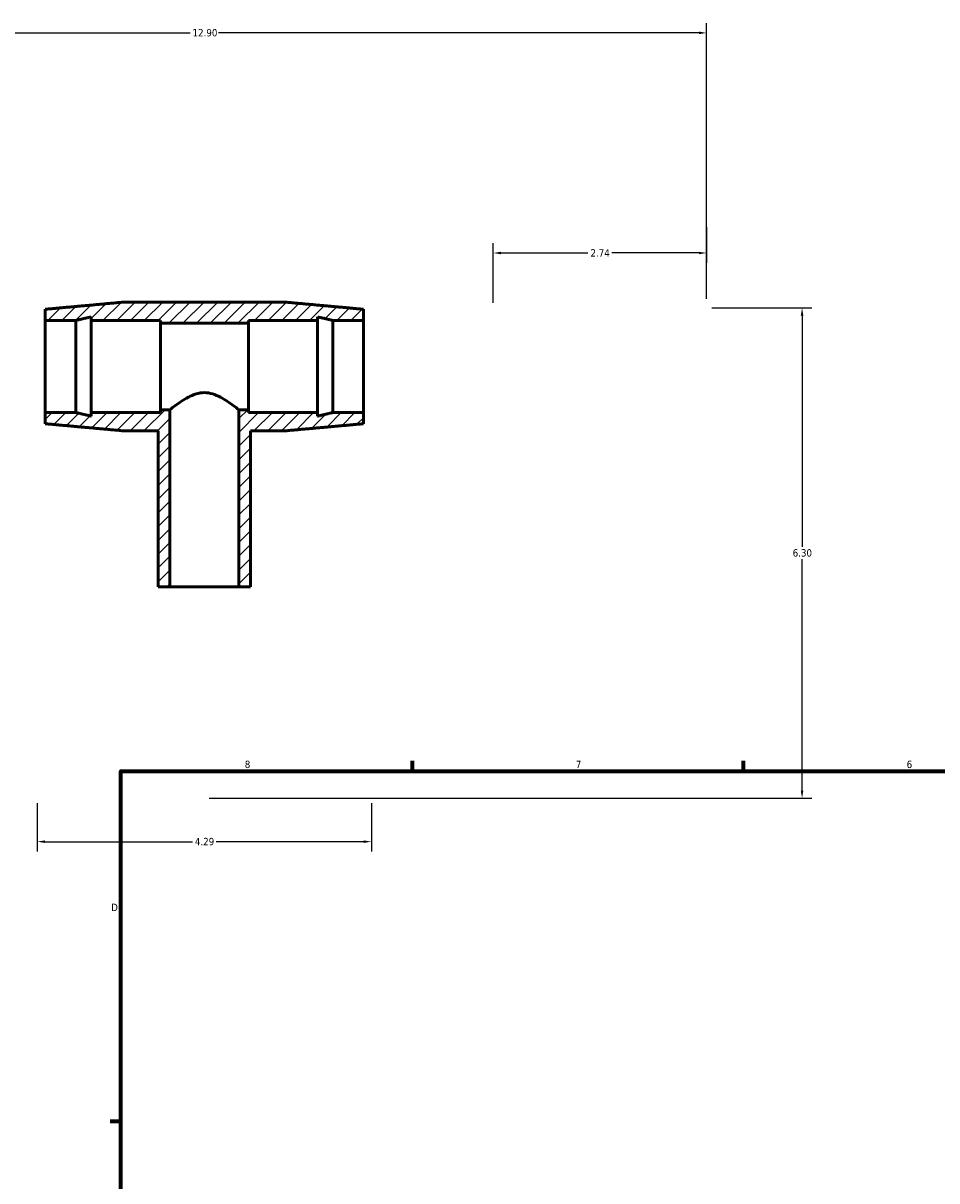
# Model space of a CAD drawing. Header units: inches. Extents: x -7.1 to 48.3, y -0.9 to 31.9.
# Tile 3 of 6: x -0.8 to 11, y 15.7 to 30.6. Entities that reach past the tile are written whole.
import ezdxf

# ---------------------------------------------------------------- set-up
doc = ezdxf.new("R2010")
doc.units = ezdxf.units.IN
doc.header["$MEASUREMENT"] = 0
for name, color, linetype, lineweight in [('Border (ANSI)', 7, 'Continuous', 70), ('Dimension (ANSI)', 7, 'Continuous', 25), ('Hatch (ANSI)', 7, 'Continuous', 18), ('Visible (ANSI)', 7, 'Continuous', 50)]:
    doc.layers.add(name, color=color, linetype=linetype, lineweight=lineweight)
doc.styles.add('Note Text (ANSI)', font='tahoma.ttf')
doc.dimstyles.new('Default (ANSI)', dxfattribs={"dimtxt": 0.094488, "dimasz": 0.098425, "dimexe": 0.125, "dimexo": 0.0625, "dimgap": 0.031496, "dimtad": 0, "dimtih": 1, "dimtoh": 1, "dimrnd": 1e-08, "dimzin": 4, "dimdsep": 46, "dimtxsty": 'Note Text (ANSI)', "dimcen": 0.09, "dimdle": 0.393701, "dimclrd": 256, "dimclre": 256, "dimclrt": 5, "dimadec": 0, "dimazin": 1, "dimtfac": 1, "dimtofl": 0, "dimtmove": 0, "dimatfit": 3, "dimfxl": 1, "dimtolj": 1, "dimtzin": 4, "dimlwd": -1, "dimlwe": -1, "dimarcsym": 0})

# ---------------------------------------------------------------- blocks, each defined once
blk = doc.blocks.new('Borders Default Border')
at = {"layer": 'Border (ANSI)'}
for p, q in [((4.25, 21), (4.25, 21.134)), ((8.5, 21), (8.5, 21.134)), ((0.5, 16.5), (0.366, 16.5))]:
    blk.add_line(p, q, dxfattribs=at)
at = {"layer": 'Border (ANSI)', "flags": 128}
blk.add_lwpolyline([(0.5, 1), (0.5, 21), (33.5, 21), (33.5, 1), (0.5, 1)], dxfattribs=at)
at = {"layer": 'Border (ANSI)', "color": 5, "true_color": 0x0000ff, "char_height": 0.0945, "attachment_point": 7, "style": 'Note Text (ANSI)'}
for s, insert in [('8', (2.094, 21.038)), ('7', (6.346, 21.04)), ('6', (10.595, 21.038)), ('D', (0.378, 19.203))]:
    blk.add_mtext(s, dxfattribs=dict(at, insert=insert))
blk = doc.blocks.new('*D7')
at = {"layer": 'Defpoints', "color": 0, "transparency": 16777216}
for p in [(-0.572, 20.651), (3.722, 20.651), (3.722, 20.094)]:
    blk.add_point(p, dxfattribs=at)
at = {"layer": 'Dimension (ANSI)', "transparency": 16777216}
for p, q in [((-0.572, 20.589), (-0.572, 19.969)), ((3.722, 20.589), (3.722, 19.969)), ((-0.474, 20.094), (1.421, 20.094)), ((3.623, 20.094), (1.728, 20.094))]:
    blk.add_line(p, q, dxfattribs=at)
for points in [[(-0.474, 20.11), (-0.474, 20.078), (-0.572, 20.094)], [(3.623, 20.11), (3.623, 20.078), (3.722, 20.094)]]:
    blk.add_solid(points, dxfattribs=at)
at = {"layer": 'Dimension (ANSI)', "color": 5, "transparency": 16777216, "insert": (1.453, 20.143), "char_height": 0.0945, "attachment_point": 1, "style": 'Note Text (ANSI)'}
blk.add_mtext('\\A1;4.29', dxfattribs=at)
blk = doc.blocks.new('*D9')
at = {"layer": 'Defpoints', "color": 0, "transparency": 16777216}
for p in [(8.025, 30.483), (-4.875, 29.098), (8.025, 27.004)]:
    blk.add_point(p, dxfattribs=at)
at = {"layer": 'Dimension (ANSI)', "transparency": 16777216}
for p, q in [((-4.875, 29.161), (-4.875, 30.608)), ((8.025, 27.066), (8.025, 30.608)), ((-4.777, 30.483), (1.392, 30.483)), ((7.926, 30.483), (1.758, 30.483))]:
    blk.add_line(p, q, dxfattribs=at)
for points in [[(-4.777, 30.5), (-4.777, 30.467), (-4.875, 30.483)], [(7.926, 30.5), (7.926, 30.467), (8.025, 30.483)]]:
    blk.add_solid(points, dxfattribs=at)
at = {"layer": 'Dimension (ANSI)', "color": 5, "transparency": 16777216, "insert": (1.423, 30.533), "char_height": 0.0945, "attachment_point": 1, "style": 'Note Text (ANSI)'}
blk.add_mtext('\\A1;12.90', dxfattribs=at)
blk = doc.blocks.new('*D10')
at = {"layer": 'Defpoints', "color": 0, "transparency": 16777216}
for p in [(8.025, 28.051), (5.285, 27.656), (5.285, 26.951)]:
    blk.add_point(p, dxfattribs=at)
at = {"layer": 'Dimension (ANSI)', "transparency": 16777216}
for p, q in [((8.025, 27.989), (8.025, 27.531)), ((5.285, 27.014), (5.285, 27.781)), ((5.383, 27.656), (6.502, 27.656)), ((7.926, 27.656), (6.807, 27.656))]:
    blk.add_line(p, q, dxfattribs=at)
for points in [[(5.383, 27.672), (5.383, 27.64), (5.285, 27.656)], [(7.926, 27.672), (7.926, 27.64), (8.025, 27.656)]]:
    blk.add_solid(points, dxfattribs=at)
at = {"layer": 'Dimension (ANSI)', "color": 5, "transparency": 16777216, "insert": (6.534, 27.704), "char_height": 0.0945, "attachment_point": 1, "style": 'Note Text (ANSI)'}
blk.add_mtext('\\A1;2.74', dxfattribs=at)
blk = doc.blocks.new('*D11')
at = {"layer": 'Defpoints', "color": 0, "transparency": 16777216}
for p in [(8.028, 26.951), (1.575, 20.651), (9.252, 20.651)]:
    blk.add_point(p, dxfattribs=at)
at = {"layer": 'Dimension (ANSI)', "transparency": 16777216}
for p, q in [((8.091, 26.951), (9.377, 26.951)), ((9.252, 26.853), (9.252, 23.882)), ((9.252, 20.75), (9.252, 23.721)), ((1.637, 20.651), (9.377, 20.651))]:
    blk.add_line(p, q, dxfattribs=at)
for points in [[(9.235, 26.853), (9.268, 26.853), (9.252, 26.951)], [(9.235, 20.75), (9.268, 20.75), (9.252, 20.651)]]:
    blk.add_solid(points, dxfattribs=at)
at = {"layer": 'Dimension (ANSI)', "color": 5, "transparency": 16777216, "insert": (9.131, 23.851), "char_height": 0.0945, "attachment_point": 1, "style": 'Note Text (ANSI)'}
blk.add_mtext('\\A1;6.30', dxfattribs=at)

msp = doc.modelspace()

# ---------------------------------------------------------------- hatches: boundary and pattern name
at = {"layer": 'Hatch (ANSI)'}
h = msp.add_hatch(dxfattribs=at)
h.set_pattern_fill('ANSI31', color=256, style=0)
edge = h.paths.add_edge_path()
edge.add_line((0.983, 25.37), (0.983, 23.368))
edge.add_line((0.983, 23.368), (1.133, 23.368))
edge.add_line((1.133, 23.368), (1.133, 25.643))
edge.add_line((1.133, 25.643), (1.01, 25.643))
edge.add_line((1.01, 25.643), (1.01, 25.606))
edge.add_line((1.01, 25.606), (0.122, 25.606))
edge.add_line((0.122, 25.606), (0.122, 25.56))
edge.add_spline(control_points=[(0.122, 25.56), (0.019, 25.584), (-0.076, 25.606)], knot_values=[0, 0, 0, 0.514762, 0.514762, 0.514762], weights=[1, 1.000583, 1], degree=2, periodic=0)
edge.add_line((-0.076, 25.606), (-0.47, 25.606))
edge.add_line((-0.47, 25.606), (-0.47, 25.463))
edge.add_spline(control_points=[(-0.47, 25.463), (0.011, 25.419), (0.552, 25.37)], knot_values=[0, 0, 0, 2.607884, 2.607884, 2.607884], weights=[1, 1.00157, 1], degree=2, periodic=0)
edge.add_line((0.552, 25.37), (0.983, 25.37))
edge = h.paths.add_edge_path()
edge.add_line((2.166, 23.368), (2.166, 25.37))
edge.add_line((2.166, 25.37), (2.597, 25.37))
edge.add_spline(control_points=[(2.597, 25.37), (3.139, 25.419), (3.62, 25.463)], knot_values=[0, 0, 0, 2.607884, 2.607884, 2.607884], weights=[1, 1.00157, 1], degree=2, periodic=0)
edge.add_line((3.62, 25.463), (3.62, 25.606))
edge.add_line((3.62, 25.606), (3.225, 25.606))
edge.add_spline(control_points=[(3.225, 25.606), (3.13, 25.584), (3.028, 25.56)], knot_values=[0, 0, 0, 0.514762, 0.514762, 0.514762], weights=[1, 1.000583, 1], degree=2, periodic=0)
edge.add_line((3.028, 25.56), (3.028, 25.606))
edge.add_line((3.028, 25.606), (2.14, 25.606))
edge.add_line((2.14, 25.606), (2.14, 25.643))
edge.add_line((2.14, 25.643), (2.017, 25.643))
edge.add_line((2.017, 25.643), (2.017, 23.368))
edge.add_line((2.017, 23.368), (2.166, 23.368))
edge = h.paths.add_edge_path()
edge.add_line((2.597, 27.026), (0.552, 27.026))
edge.add_spline(control_points=[(0.552, 27.026), (0.011, 26.977), (-0.47, 26.933)], knot_values=[0, 0, 0, 2.607884, 2.607884, 2.607884], weights=[1, 1.00157, 1], degree=2, periodic=0)
edge.add_line((-0.47, 26.933), (-0.47, 26.789))
edge.add_line((-0.47, 26.789), (-0.076, 26.789))
edge.add_spline(control_points=[(-0.076, 26.789), (0.019, 26.812), (0.122, 26.835)], knot_values=[0, 0, 0, 0.514762, 0.514762, 0.514762], weights=[1, 1.000583, 1], degree=2, periodic=0)
edge.add_line((0.122, 26.835), (0.122, 26.789))
edge.add_line((0.122, 26.789), (1.01, 26.789))
edge.add_line((1.01, 26.789), (1.01, 26.753))
edge.add_line((1.01, 26.753), (2.14, 26.753))
edge.add_line((2.14, 26.753), (2.14, 26.789))
edge.add_line((2.14, 26.789), (3.028, 26.789))
edge.add_line((3.028, 26.789), (3.028, 26.835))
edge.add_spline(control_points=[(3.028, 26.835), (3.13, 26.812), (3.225, 26.789)], knot_values=[0, 0, 0, 0.514762, 0.514762, 0.514762], weights=[1, 1.000583, 1], degree=2, periodic=0)
edge.add_line((3.225, 26.789), (3.62, 26.789))
edge.add_line((3.62, 26.789), (3.62, 26.933))
edge.add_spline(control_points=[(3.62, 26.933), (3.139, 26.977), (2.597, 27.026)], knot_values=[0, 0, 0, 2.607884, 2.607884, 2.607884], weights=[1, 1.00157, 1], degree=2, periodic=0)

# ---------------------------------------------------------------- linework, layer by layer
at = {"layer": 'Visible (ANSI)'}
for p, q in [((-0.47, 26.933), (-0.47, 26.789)), ((2.597, 27.026), (0.552, 27.026)), ((3.62, 26.789), (3.62, 26.933)), ((-0.47, 26.789), (-0.076, 26.789)), ((-0.47, 25.606), (-0.47, 26.789)), ((-0.076, 25.606), (-0.076, 26.789)), ((0.122, 26.835), (0.122, 26.789)), ((0.122, 26.789), (1.01, 26.789)), ((0.122, 25.606), (0.122, 26.789)), ((1.01, 26.789), (1.01, 26.753)), ((2.14, 26.753), (2.14, 26.789)), ((2.14, 26.789), (3.028, 26.789)), ((3.028, 26.789), (3.028, 26.835)), ((3.028, 25.606), (3.028, 26.789)), ((3.225, 26.789), (3.62, 26.789)), ((3.225, 25.606), (3.225, 26.789)), ((3.62, 25.606), (3.62, 26.789)), ((1.01, 26.753), (2.14, 26.753)), ((1.01, 25.643), (1.01, 26.753)), ((2.14, 25.643), (2.14, 26.753)), ((-0.076, 25.606), (-0.47, 25.606)), ((-0.47, 25.606), (-0.47, 25.463)), ((1.01, 25.606), (0.122, 25.606)), ((0.122, 25.606), (0.122, 25.56)), ((1.133, 25.643), (1.01, 25.643)), ((1.01, 25.643), (1.01, 25.606)), ((1.133, 23.368), (1.133, 25.643)), ((2.14, 25.643), (2.017, 25.643)), ((2.017, 25.643), (2.017, 23.368)), ((2.14, 25.606), (2.14, 25.643)), ((3.028, 25.606), (2.14, 25.606)), ((3.028, 25.56), (3.028, 25.606)), ((3.62, 25.606), (3.225, 25.606)), ((3.62, 25.463), (3.62, 25.606)), ((0.552, 25.37), (0.983, 25.37)), ((0.983, 25.37), (0.983, 23.368)), ((2.166, 23.368), (2.166, 25.37)), ((2.166, 25.37), (2.597, 25.37)), ((0.983, 23.368), (1.133, 23.368)), ((2.017, 23.368), (1.133, 23.368)), ((2.017, 23.368), (2.166, 23.368))]:
    msp.add_line(p, q, dxfattribs=at)
for points, weights in [([(0.552, 27.026), (0.011, 26.977), (-0.47, 26.933)], [1, 1.00157023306, 1]), ([(3.62, 26.933), (3.139, 26.977), (2.597, 27.026)], [1, 1.00157023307, 1]), ([(-0.076, 26.789), (0.019, 26.812), (0.122, 26.835)], [1, 1.0005827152, 1]), ([(3.028, 26.835), (3.13, 26.812), (3.225, 26.789)], [1, 1.0005827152, 1]), ([(0.122, 25.56), (0.019, 25.584), (-0.076, 25.606)], [1, 1.0005827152, 1]), ([(3.225, 25.606), (3.13, 25.584), (3.028, 25.56)], [1, 1.0005827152, 1]), ([(-0.47, 25.463), (0.011, 25.419), (0.552, 25.37)], [1, 1.00157023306, 1]), ([(2.597, 25.37), (3.139, 25.419), (3.62, 25.463)], [1, 1.00157023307, 1])]:
    msp.add_rational_spline(points, weights, degree=2, dxfattribs=at)
msp.add_open_spline([(1.133, 25.643), (1.154, 25.66), (1.178, 25.679), (1.25, 25.731), (1.306, 25.771), (1.401, 25.82), (1.434, 25.835), (1.503, 25.856), (1.538, 25.862), (1.611, 25.862), (1.647, 25.856), (1.716, 25.835), (1.749, 25.82), (1.843, 25.771), (1.9, 25.731), (1.971, 25.679), (1.995, 25.66), (2.017, 25.643)], degree=3, knots=[2.936708, 2.936708, 2.936708, 2.936708, 3.246974, 3.246974, 3.804362, 3.804362, 4.083057, 4.083057, 4.361751, 4.361751, 4.640445, 4.640445, 4.919139, 4.919139, 5.476527, 5.476527, 5.786793, 5.786793, 5.786793, 5.786793], dxfattribs=at)

# ---------------------------------------------------------------- block references
msp.add_blockref('Borders Default Border', (0, 0))

# ---------------------------------------------------------------- dimensions: what is measured, and where the dimension line sits
at = {"layer": 'Dimension (ANSI)'}
for base, p1, p2, angle, override, picture, middle in [((8.025, 30.483), (-4.875, 29.098), (8.025, 27.004), 180, {"dimgap": 0.031496, "dimtih": 0, "dimtoh": 0, "dimdec": 2, "dimtol": 0, "dimlim": 0, "dimtp": 0, "dimtm": 0, "dimtdec": 2, "dimatfit": 1}, '*D9', (1.575, 30.483)), ((5.285, 27.656), (8.025, 28.051), (5.285, 26.951), 180, {"dimgap": 0.031496, "dimtih": 0, "dimtoh": 0, "dimdec": 2, "dimtol": 0, "dimlim": 0, "dimtp": 0, "dimtm": 0, "dimtdec": 2, "dimatfit": 1}, '*D10', (6.655, 27.656)), ((9.252, 20.651), (8.028, 26.951), (1.575, 20.651), 270, {"dimgap": 0.031496, "dimdec": 2, "dimtol": 0, "dimlim": 0, "dimtp": 0, "dimtm": 0, "dimtdec": 2, "dimatfit": 1}, '*D11', (9.252, 23.801)), ((3.722, 20.094), (-0.572, 20.651), (3.722, 20.651), 180, {"dimgap": 0.031496, "dimtih": 0, "dimtoh": 0, "dimdec": 2, "dimtol": 0, "dimlim": 0, "dimtp": 0, "dimtm": 0, "dimtdec": 2, "dimatfit": 1}, '*D7', (1.575, 20.094))]:
    dim = msp.add_linear_dim(base=base, p1=p1, p2=p2, angle=angle, dimstyle='Default (ANSI)', override=override, dxfattribs=at)
    dim.commit()
    dim.dimension.update_dxf_attribs({"geometry": picture, "text_midpoint": middle, "dimtype": 160})

doc.saveas('drawing.dxf')
